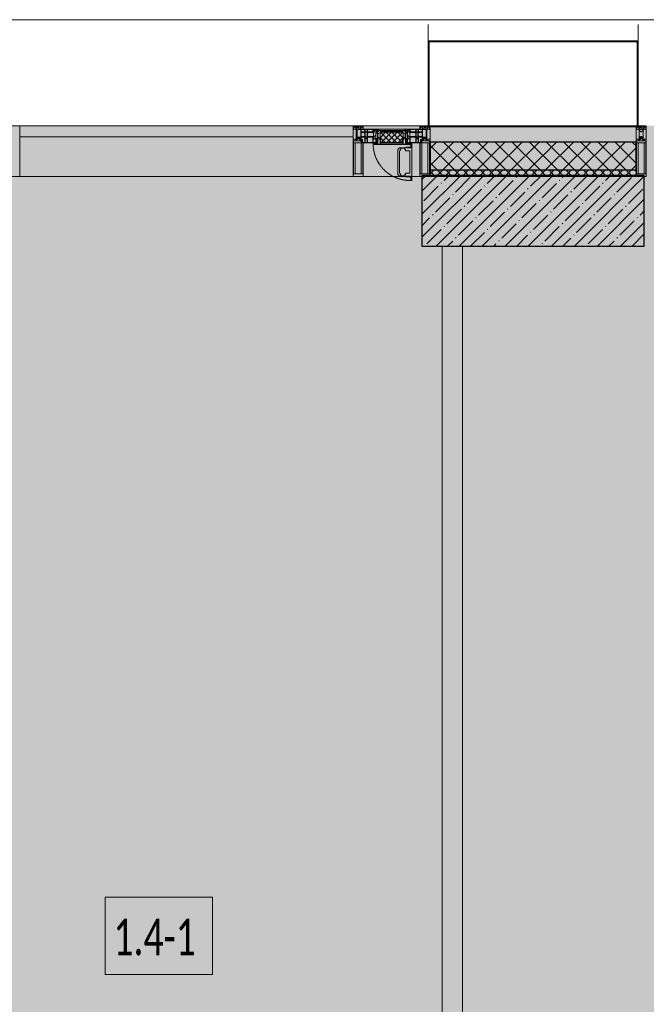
# Model space of a CAD drawing. Header units: millimetres. Extents: x -76220005 to 7466349, y -86687 to 22351.
# Tile 165 of 256: x 39838 to 42938, y -23629 to -18759. Entities that reach past the tile are written whole.
import ezdxf

# ---------------------------------------------------------------- set-up
doc = ezdxf.new("R2010")
doc.units = ezdxf.units.MM
doc.linetypes.add('-D1-02х01', pattern=[3, 2, -1])
for name, color, linetype, lineweight in [('_0', 7, 'Continuous', 13), ('A-010-A_ROOM', 7, 'Continuous', 18), ('A-200-M_WALL', 7, 'Continuous', 5), ('A-200-M_WALL_INT', 7, 'Continuous', 5), ('A-200-M_WALL_PAT', 7, 'Continuous', 5), ('A-214-M_CURT_WALL', 7, 'Continuous', 5), ('A-215-M_CURT_PANEL', 7, 'Continuous', 5), ('A-280-M_COLUMN', 7, 'Continuous', 5), ('A-314-M_WINDOW', 7, 'Continuous', 5), ('S-280-M_COLUMN', 7, 'Continuous', 5), ('Z-060-M_DETAIL', 7, 'Continuous', 5), ('Ограждение', 7, 'Continuous', 5), ('Поручни', 7, 'Continuous', 5)]:
    doc.layers.add(name, color=color, linetype=linetype, lineweight=lineweight)
doc.styles.add('Calibri Light_2', font='Calibri light.ttf', dxfattribs={"width": 0.7, "height": 250})

# ---------------------------------------------------------------- blocks, each defined once
blk = doc.blocks.new('Rectangular Mullion - 50Wx250H-2623690-50_AS_Plan_10')
at = {"layer": 'Z-060-M_DETAIL'}
for p, q in [((-25, 65.2), (-25, 250)), ((-25, 250), (0, 250)), ((25, 250), (0, 250)), ((25, 65.2), (25, 250)), ((-23, 237.3), (0, 237.3)), ((-23, 237.3), (-23, 73.6)), ((-14.9, 84), (-14.9, 237.3)), ((23, 237.3), (0, 237.3)), ((14.9, 84), (14.9, 237.3)), ((23, 237.3), (23, 73.6)), ((-14, 65.2), (-25, 65.2)), ((0, 84), (-23, 84)), ((-0.5, 73.6), (-23, 73.6)), ((-14, 71.3), (-14, 65.2)), ((-10, 71.3), (-14, 71.3)), ((-10, 53), (-10, 71.3)), ((-8.7, 53), (-10, 53)), ((-10, 53), (-10, 17)), ((-8.7, 53), (-7, 54.7)), ((-7, 65.2), (-5.9, 67.3)), ((-7, 65.2), (-7, 54.7)), ((-4.1, 67.3), (-5.9, 67.3)), ((-4.1, 67.3), (-2.9, 65.1)), ((-2.9, 65.1), (-2.9, 54.6)), ((-1.3, 53), (-2.9, 54.6)), ((0, 53), (-1.3, 53)), ((0, 84), (23, 84)), ((0, 53), (1.3, 53)), ((0.5, 73.6), (23, 73.6)), ((1.3, 53), (2.9, 54.6)), ((4.1, 67.3), (2.9, 65.1)), ((2.9, 65.1), (2.9, 54.6)), ((4.1, 67.3), (5.9, 67.3)), ((7, 65.2), (5.9, 67.3)), ((7, 65.2), (7, 54.7)), ((8.7, 53), (7, 54.7)), ((8.7, 53), (10, 53)), ((10, 71.3), (14, 71.3)), ((10, 53), (10, 71.3)), ((10, 53), (10, 17)), ((14, 71.3), (14, 65.2)), ((14, 65.2), (25, 65.2)), ((-23.8, 14.6), (-25, 14.2)), ((-25, 0), (-25, 14.2)), ((-22.3, 17), (-23.8, 17)), ((-23.8, 17), (-23.8, 14.6)), ((-22.5, 10.6), (-23.8, 14.6)), ((-22.5, 10.6), (-23.7, 9.9)), ((-23.7, 1.3), (-23.7, 9.9)), ((-23.7, 1.3), (-11.8, 1.3)), ((-23.2, 10.2), (-22.5, 8)), ((-22.5, 8), (-22.5, 4.5)), ((-21.3, 4.5), (-22.5, 4.5)), ((-22.3, 17), (-22.3, 16)), ((-22.3, 16), (-21.3, 16)), ((-19, 17.6), (-21.3, 16)), ((-21.3, 4.5), (-21.3, 6.5)), ((-21.3, 6.5), (-14.2, 6.5)), ((-18.4, 16.6), (-19, 17.6)), ((-7.4, 16.6), (-18.4, 16.6)), ((-14.2, 6.5), (-14.2, 4.5)), ((-13.2, 4.5), (-14.2, 4.5)), ((-13.2, 4.5), (-12.2, 7.2)), ((-12.7, 7.6), (-11.3, 11.4)), ((-12.7, 7.6), (-11.8, 6.9)), ((-12.2, 9), (-12.2, 14.8)), ((-12.2, 14.8), (0, 14.8)), ((-11.8, 1.3), (-11.8, 6.9)), ((-10.5, 11.2), (-11.3, 11.4)), ((-10.5, 1.5), (-10.5, 11.2)), ((-4.8, 1.5), (-10.5, 1.5)), ((-10, 17), (-7.5, 17)), ((-8.5, 23), (-1.5, 30)), ((-8.5, 18.5), (-8.5, 23)), ((-7.5, 18.5), (-8.5, 18.5)), ((-7.5, 17), (-7.5, 18.5)), ((-7.4, 18), (-7.4, 16.6)), ((-2.6, 18), (-7.4, 18)), ((0, 8), (-4.8, 8)), ((-4.8, 1.5), (-4.8, 8)), ((-2.6, 18), (-2.6, 16.8)), ((-2.6, 16.8), (0, 16.8)), ((-1.5, 30), (0, 30)), ((1.5, 30), (0, 30)), ((2.6, 16.8), (0, 16.8)), ((0, 14.8), (0, 16.8)), ((0, 14.8), (0, 16.8)), ((12.2, 14.8), (0, 14.8)), ((0, 0), (0, 8)), ((0, 8), (4.8, 8)), ((0, 0), (0, 8)), ((8.5, 23), (1.5, 30)), ((2.6, 18), (2.6, 16.8)), ((2.6, 18), (7.4, 18)), ((4.8, 1.5), (4.8, 8)), ((4.8, 1.5), (10.5, 1.5)), ((7.4, 18), (7.4, 16.6)), ((7.4, 16.6), (18.4, 16.6)), ((7.5, 18.5), (8.5, 18.5)), ((7.5, 17), (7.5, 18.5)), ((10, 17), (7.5, 17)), ((8.5, 18.5), (8.5, 23)), ((10.5, 11.2), (11.3, 11.4)), ((10.5, 1.5), (10.5, 11.2)), ((12.7, 7.6), (11.3, 11.4)), ((12.7, 7.6), (11.8, 6.9)), ((11.8, 1.3), (11.8, 6.9)), ((23.7, 1.3), (11.8, 1.3)), ((12.2, 9), (12.2, 14.8)), ((13.2, 4.5), (12.2, 7.2)), ((13.2, 4.5), (14.2, 4.5)), ((21.3, 6.5), (14.2, 6.5)), ((14.2, 6.5), (14.2, 4.5)), ((18.4, 16.6), (19, 17.6)), ((19, 17.6), (21.3, 16)), ((22.3, 16), (21.3, 16)), ((21.3, 4.5), (21.3, 6.5)), ((21.3, 4.5), (22.5, 4.5)), ((22.3, 17), (22.3, 16)), ((22.3, 17), (23.8, 17)), ((22.5, 10.6), (23.8, 14.6)), ((22.5, 10.6), (23.7, 9.9)), ((23.2, 10.2), (22.5, 8)), ((22.5, 8), (22.5, 4.5)), ((23.7, 1.3), (23.7, 9.9)), ((23.8, 17), (23.8, 14.6)), ((23.8, 14.6), (25, 14.2)), ((25, 0), (25, 14.2)), ((-25, 0), (0, 0)), ((25, 0), (0, 0))]:
    blk.add_line(p, q, dxfattribs=at)
for centre, start, end in [((-0.5, 73.1), 360, 90), ((0.5, 73.1), 90, 180)]:
    blk.add_arc(centre, 0.5, start, end, dxfattribs=at)
blk = doc.blocks.new('Rectangular Mullion - R_StandardFrame_50Wx250H-3812575-50_AS_Plan_10')
at = {"layer": 'A-214-M_CURT_WALL', "lineweight": 9}
for p, q in [((-50, -250), (-50, 0)), ((-50, 0), (0, 0)), ((0, 0), (0, -250)), ((0, -250), (-50, -250))]:
    blk.add_line(p, q, dxfattribs=at)
blk = doc.blocks.new('System Panel - A_PAN_Glass-3811965-50_AS_Plan_10')
at = {"layer": 'A-215-M_CURT_PANEL'}
for p, q in [((825, 55), (-825, 55)), ((-825, 55), (-825, 0)), ((825, 0), (825, 55)), ((-825, 0), (825, 0))]:
    blk.add_line(p, q, dxfattribs=at)
blk = doc.blocks.new('Rectangular Mullion - R_StandardFrame_50Wx250H-3725449-50_AS_Plan_10')
at = {"layer": 'A-214-M_CURT_WALL'}
blk.add_line((33540, -505), (31890, -505), dxfattribs=at)
blk = doc.blocks.new('A_PAN_Створка - 383мм-V28-50_AS_Plan_10')
at = {"layer": 'A-215-M_CURT_PANEL'}
h = blk.add_hatch(dxfattribs=at)
h.set_pattern_fill('FP_33', color=256, style=0, pattern_type=2)
h.set_pattern_definition([(45, (-5500, -29695.019), (-14.142136, 14.142136), []), (135, (-5500, -29695.019), (-14.142136, -14.142136), [])])
h.paths.add_polyline_path([(-53.6, -82.7), (54.6, -81.8), (54.6, -63.4), (57.2, -60.8), (57.2, -36.4), (54.9, -34.1), (54.5, -31.8), (-54.5, -31.8), (-54.9, -34.1), (-57.2, -36.4), (-57.2, -60.8), (-54.6, -63.4), (-54.6, -81.8)])
at = {"layer": 'A-314-M_WINDOW'}
for p, q in [((-67.9, -17), (-171, -17)), ((-171, -17), (-171, -57)), ((-171, -18.5), (-153.5, -18.5)), ((-153.5, -18.5), (-152, -20)), ((-152, -20), (-152, -73.5)), ((-150.5, -17), (-150.5, -29.4)), ((-132.4, -18.6), (-150.5, -18.6)), ((-150.5, -29.4), (-132.4, -29.4)), ((-150.5, -33.6), (-150.5, -68)), ((-136.3, -33.6), (-150.5, -33.6)), ((-137.2, -31), (-135.8, -35)), ((-132.5, -31), (-137.2, -31)), ((-132.1, -36.8), (-135.8, -35)), ((-132.5, -31.9), (-133.4, -33.7)), ((-133.4, -33.7), (-130.1, -35.3)), ((-132.5, -31.9), (-132.5, -31)), ((-132.4, -29.4), (-132.4, -18.6)), ((-132.1, -49), (-132.1, -36.8)), ((-131, -18.2), (-131, -29.5)), ((-120.8, -18.2), (-131, -18.2)), ((-131, -29.5), (-120.8, -29.5)), ((-131, -30.9), (-131, -33)), ((-120.8, -30.9), (-131, -30.9)), ((-129.4, -34.6), (-131, -33)), ((-130.1, -35.3), (-129.4, -34.6)), ((-130.1, -35.3), (-130.1, -50.4)), ((-122.4, -34.6), (-120.8, -33)), ((-121.7, -35.3), (-122.4, -34.6)), ((-118.4, -33.7), (-121.7, -35.3)), ((-121.7, -35.3), (-121.7, -50.4)), ((-120.8, -18.2), (-120.8, -29.5)), ((-120.8, -30.9), (-120.8, -33)), ((-119.7, -36.8), (-115.9, -35)), ((-119.7, -49), (-119.7, -36.8)), ((-119.3, -18.6), (-92.5, -18.6)), ((-119.3, -29.4), (-119.3, -18.6)), ((-92.5, -29.4), (-119.3, -29.4)), ((-119.3, -31), (-114.6, -31)), ((-119.3, -31.9), (-119.3, -31)), ((-119.3, -31.9), (-118.4, -33.7)), ((-114.6, -31), (-115.9, -35)), ((-94.1, -33.5), (-115.4, -33.5)), ((-89.9, -35.1), (-94.1, -33.5)), ((-92.5, -18.6), (-92.5, -29.4)), ((-90.8, -18.5), (-90.8, -29.4)), ((-87.3, -18.5), (-90.8, -18.5)), ((-90.8, -29.4), (-85.9, -29.4)), ((-89.9, -32.5), (-89.9, -35.1)), ((-85.9, -32.5), (-89.9, -32.5)), ((-89.9, -35.1), (-89.9, -50.9)), ((-87.3, -20.4), (-87.3, -18.5)), ((-87.3, -20.4), (-87.3, -21.9)), ((-84.8, -20.4), (-87.3, -20.4)), ((-87.3, -21.9), (-85.9, -21.9)), ((-85.9, -18.2), (-85.9, -20.4)), ((-75.9, -18.2), (-85.9, -18.2)), ((-85.9, -21.9), (-85.9, -29.4)), ((-85.9, -29.4), (-85.9, -32.5)), ((-85.9, -53.5), (-78, -45.6)), ((-83.4, -20.4), (-84.8, -20.4)), ((-70, -33.8), (-83.4, -20.4)), ((-78, -84), (-78, -23.5)), ((-78, -23.5), (-67.9, -23.5)), ((-78, -36.8), (-70, -36.8)), ((-78, -45.6), (-78, -36.8)), ((-75.9, -21.5), (-75.9, -18.2)), ((-75.9, -21.5), (-75.9, -23.5)), ((-74.9, -21.5), (-75.9, -21.5)), ((-75.9, -23.5), (-73, -23.5)), ((-74.9, -17.9), (-74.9, -21.5)), ((-68.9, -17.9), (-74.9, -17.9)), ((-67.2, -29.3), (-73, -23.5)), ((-61.4, -23.5), (-70, -32.1)), ((-70, -32.1), (-70, -62.5)), ((-70, -36.8), (-70, -33.8)), ((-68.9, -21.5), (-68.9, -17.9)), ((-67.9, -21.5), (-68.9, -21.5)), ((67.9, -17), (-67.9, -17)), ((-61.4, -23.5), (-67.9, -17)), ((-67.9, -17), (-67.9, -23.5)), ((-67.9, -17), (67.9, -17)), ((-67.9, -21.5), (-67.9, -23.5)), ((-67.9, -23.5), (-64.6, -26.8)), ((-67.9, -23.5), (-64.6, -26.8)), ((-64.6, -26.8), (-67.2, -29.3)), ((-64.6, -26.8), (-61.4, -23.5)), ((61.4, -23.5), (-61.4, -23.5)), ((67.9, -17), (61.4, -23.5)), ((70, -32.1), (61.4, -23.5)), ((61.4, -23.5), (64.6, -26.8)), ((67.9, -23.5), (64.6, -26.8)), ((64.6, -26.8), (67.9, -23.5)), ((64.6, -26.8), (67.2, -29.3)), ((67.2, -29.3), (73, -23.5)), ((67.9, -23.5), (67.9, -17)), ((171, -17), (67.9, -17)), ((67.9, -21.5), (67.9, -23.5)), ((67.9, -21.5), (68.9, -21.5)), ((67.9, -23.5), (78, -23.5)), ((68.9, -17.9), (74.9, -17.9)), ((68.9, -21.5), (68.9, -17.9)), ((70, -33.8), (83.4, -20.4)), ((70, -62.5), (70, -32.1)), ((70, -36.8), (70, -33.8)), ((78, -36.8), (70, -36.8)), ((75.9, -23.5), (73, -23.5)), ((74.9, -17.9), (74.9, -21.5)), ((74.9, -21.5), (75.9, -21.5)), ((75.9, -18.2), (85.9, -18.2)), ((75.9, -21.5), (75.9, -18.2)), ((75.9, -21.5), (75.9, -23.5)), ((78, -23.5), (78, -84)), ((78, -45.6), (78, -36.8)), ((85.9, -53.5), (78, -45.6)), ((83.4, -20.4), (84.8, -20.4)), ((84.8, -20.4), (87.3, -20.4)), ((85.9, -18.2), (85.9, -20.4)), ((85.9, -21.9), (85.9, -29.4)), ((87.3, -21.9), (85.9, -21.9)), ((85.9, -29.4), (85.9, -32.5)), ((90.8, -29.4), (85.9, -29.4)), ((85.9, -32.5), (89.9, -32.5)), ((87.3, -18.5), (90.8, -18.5)), ((87.3, -20.4), (87.3, -18.5)), ((87.3, -20.4), (87.3, -21.9)), ((89.9, -32.5), (89.9, -35.1)), ((89.9, -35.1), (94.1, -33.5)), ((89.9, -35.1), (89.9, -50.9)), ((90.8, -18.5), (90.8, -29.4)), ((92.5, -18.6), (92.5, -29.4)), ((119.3, -18.6), (92.5, -18.6)), ((92.5, -29.4), (119.3, -29.4)), ((94.1, -33.5), (115.4, -33.5)), ((114.6, -31), (115.9, -35)), ((119.3, -31), (114.6, -31)), ((119.7, -36.8), (115.9, -35)), ((119.3, -31.9), (118.4, -33.7)), ((118.4, -33.7), (121.7, -35.3)), ((119.3, -29.4), (119.3, -18.6)), ((119.3, -31.9), (119.3, -31)), ((119.7, -49), (119.7, -36.8)), ((120.8, -18.2), (120.8, -29.5)), ((120.8, -18.2), (131, -18.2)), ((131, -29.5), (120.8, -29.5)), ((120.8, -30.9), (120.8, -33)), ((120.8, -30.9), (131, -30.9)), ((122.4, -34.6), (120.8, -33)), ((121.7, -35.3), (122.4, -34.6)), ((121.7, -35.3), (121.7, -50.4)), ((129.4, -34.6), (131, -33)), ((130.1, -35.3), (129.4, -34.6)), ((133.4, -33.7), (130.1, -35.3)), ((130.1, -35.3), (130.1, -50.4)), ((131, -18.2), (131, -29.5)), ((131, -30.9), (131, -33)), ((132.1, -36.8), (135.8, -35)), ((132.1, -49), (132.1, -36.8)), ((132.4, -18.6), (150.5, -18.6)), ((132.4, -29.4), (132.4, -18.6)), ((150.5, -29.4), (132.4, -29.4)), ((132.5, -31), (137.2, -31)), ((132.5, -31.9), (132.5, -31)), ((132.5, -31.9), (133.4, -33.7)), ((137.2, -31), (135.8, -35)), ((136.3, -33.6), (150.5, -33.6)), ((150.5, -17), (150.5, -29.4)), ((150.5, -33.6), (150.5, -68)), ((153.5, -18.5), (152, -20)), ((152, -20), (152, -73.5)), ((171, -18.5), (153.5, -18.5)), ((171, -57), (171, -17)), ((-171, -55.5), (-152, -55.5)), ((-171, -57), (-156, -57)), ((-153, -60), (-153, -73.5)), ((-153, -73.5), (-150, -73.5)), ((-136.4, -52.4), (-150.5, -52.4)), ((-150.5, -56.6), (-132.4, -56.6)), ((-150.5, -68), (-143.5, -68)), ((-150.5, -69.5), (-150.5, -73.5)), ((-145, -69.5), (-150.5, -69.5)), ((-150, -73.5), (-150, -84)), ((-150, -84), (-78, -84)), ((-148.5, -81), (-148.5, -82.5)), ((-143.5, -81), (-148.5, -81)), ((-148.5, -82.5), (-132.4, -82.5)), ((-145, -69.5), (-145, -79.5)), ((-143.5, -68), (-143.5, -81)), ((-137.2, -54.8), (-135.8, -50.8)), ((-132.5, -54.8), (-137.2, -54.8)), ((-132.1, -49), (-135.8, -50.8)), ((-133.4, -52), (-130.1, -50.4)), ((-132.5, -53.8), (-133.4, -52)), ((-132.5, -53.8), (-132.5, -54.8)), ((-132.4, -56.6), (-132.4, -82.5)), ((-129.4, -51.1), (-131, -52.7)), ((-131, -55.1), (-131, -52.7)), ((-120.8, -55.1), (-131, -55.1)), ((-131, -56.5), (-131, -62.6)), ((-131, -56.5), (-120.8, -56.5)), ((-120.8, -62.6), (-131, -62.6)), ((-131, -64.6), (-120.8, -64.6)), ((-131, -82.5), (-131, -64.6)), ((-131, -82.5), (-120.8, -82.5)), ((-130.1, -50.4), (-129.4, -51.1)), ((-121.7, -50.4), (-122.4, -51.1)), ((-122.4, -51.1), (-120.8, -52.7)), ((-118.4, -52), (-121.7, -50.4)), ((-120.8, -55.1), (-120.8, -52.7)), ((-120.8, -56.5), (-120.8, -62.6)), ((-120.8, -82.5), (-120.8, -64.6)), ((-119.7, -49), (-115.9, -50.8)), ((-119.3, -53.8), (-118.4, -52)), ((-119.3, -53.8), (-119.3, -54.8)), ((-119.3, -54.8), (-114.6, -54.8)), ((-119.3, -56.6), (-119.3, -82.5)), ((-92.5, -56.6), (-119.3, -56.6)), ((-119.3, -82.5), (-92.5, -82.5)), ((-114.6, -54.8), (-115.9, -50.8)), ((-94.1, -52.5), (-115.3, -52.5)), ((-89.9, -50.9), (-94.1, -52.5)), ((-92.5, -56.6), (-92.5, -82.5)), ((-73.9, -87.5), (-91.5, -87.5)), ((-91.5, -87.5), (-91.5, -92)), ((-91.5, -92), (91.5, -92)), ((-90.8, -56.6), (-85.9, -56.6)), ((-90.8, -62.7), (-90.8, -56.6)), ((-80.4, -62.7), (-90.8, -62.7)), ((-90.8, -64.6), (-90.8, -82.5)), ((-80.1, -64.6), (-90.8, -64.6)), ((-90.8, -82.5), (-79.5, -82.5)), ((-89.9, -52.2), (-89.9, -50.9)), ((-89.9, -52.2), (-88.6, -53.5)), ((-85.9, -53.5), (-88.6, -53.5)), ((-85.9, -56.6), (-85.9, -53.5)), ((-78, -84), (-85, -84)), ((-85, -84), (-85, -87.5)), ((-85, -87.5), (-78, -87.5)), ((-80.4, -61.1), (-80.4, -62.7)), ((-78, -61.1), (-80.4, -61.1)), ((-80.1, -66.1), (-80.1, -64.6)), ((-78, -66.1), (-80.1, -66.1)), ((-79.5, -80.6), (-78, -80.6)), ((-79.5, -82.5), (-79.5, -80.6)), ((-78, -66.1), (-78, -61.1)), ((-78, -87.5), (-78, -84)), ((-78, -84), (-73.9, -84)), ((-70, -62.5), (-73.9, -62.5)), ((-73.9, -62.5), (-73.9, -87.5)), ((73.9, -62.5), (70, -62.5)), ((73.9, -87.5), (73.9, -62.5)), ((73.9, -84), (78, -84)), ((91.5, -87.5), (73.9, -87.5)), ((78, -61.1), (80.4, -61.1)), ((78, -66.1), (78, -61.1)), ((78, -66.1), (80.1, -66.1)), ((79.5, -80.6), (78, -80.6)), ((78, -87.5), (78, -84)), ((78, -84), (85, -84)), ((78, -84), (150, -84)), ((85, -87.5), (78, -87.5)), ((79.5, -82.5), (79.5, -80.6)), ((90.8, -82.5), (79.5, -82.5)), ((80.1, -64.6), (90.8, -64.6)), ((80.1, -66.1), (80.1, -64.6)), ((80.4, -61.1), (80.4, -62.7)), ((80.4, -62.7), (90.8, -62.7)), ((85, -84), (85, -87.5)), ((85.9, -53.5), (88.6, -53.5)), ((85.9, -56.6), (85.9, -53.5)), ((90.8, -56.6), (85.9, -56.6)), ((89.9, -52.2), (88.6, -53.5)), ((89.9, -50.9), (94.1, -52.5)), ((89.9, -52.2), (89.9, -50.9)), ((90.8, -62.7), (90.8, -56.6)), ((90.8, -64.6), (90.8, -82.5)), ((91.5, -92), (91.5, -87.5)), ((92.5, -56.6), (119.3, -56.6)), ((92.5, -56.6), (92.5, -82.5)), ((119.3, -82.5), (92.5, -82.5)), ((94.1, -52.5), (115.3, -52.5)), ((114.6, -54.8), (115.9, -50.8)), ((119.3, -54.8), (114.6, -54.8)), ((119.7, -49), (115.9, -50.8)), ((118.4, -52), (121.7, -50.4)), ((119.3, -53.8), (118.4, -52)), ((119.3, -53.8), (119.3, -54.8)), ((119.3, -56.6), (119.3, -82.5)), ((122.4, -51.1), (120.8, -52.7)), ((120.8, -55.1), (120.8, -52.7)), ((120.8, -55.1), (131, -55.1)), ((120.8, -56.5), (120.8, -62.6)), ((131, -56.5), (120.8, -56.5)), ((120.8, -62.6), (131, -62.6)), ((120.8, -82.5), (120.8, -64.6)), ((131, -64.6), (120.8, -64.6)), ((131, -82.5), (120.8, -82.5)), ((121.7, -50.4), (122.4, -51.1)), ((130.1, -50.4), (129.4, -51.1)), ((129.4, -51.1), (131, -52.7)), ((133.4, -52), (130.1, -50.4)), ((131, -55.1), (131, -52.7)), ((131, -56.5), (131, -62.6)), ((131, -82.5), (131, -64.6)), ((132.1, -49), (135.8, -50.8)), ((150.5, -56.6), (132.4, -56.6)), ((132.4, -56.6), (132.4, -82.5)), ((148.5, -82.5), (132.4, -82.5)), ((132.5, -53.8), (133.4, -52)), ((132.5, -53.8), (132.5, -54.8)), ((132.5, -54.8), (137.2, -54.8)), ((137.2, -54.8), (135.8, -50.8)), ((136.4, -52.4), (150.5, -52.4)), ((143.5, -68), (143.5, -81)), ((150.5, -68), (143.5, -68)), ((143.5, -81), (148.5, -81)), ((145, -69.5), (150.5, -69.5)), ((145, -69.5), (145, -79.5)), ((148.5, -81), (148.5, -82.5)), ((150, -84), (150, -73.5)), ((150, -73.5), (153, -73.5)), ((150.5, -69.5), (150.5, -73.5)), ((171, -55.5), (152, -55.5)), ((153, -73.5), (153, -60)), ((156, -57), (171, -57))]:
    blk.add_line(p, q, dxfattribs=at)
for centre, start, end in [((-156, -60), 0, 90), ((156, -60), 90, 180)]:
    blk.add_arc(centre, 3, start, end, dxfattribs=at)
at = {"layer": 'A-314-M_WINDOW', "linetype": '-D1-02х01'}
blk.add_arc((91.4, -87.5), 183, 181.4091, 271.1445, dxfattribs=at)
at = {"layer": 'Z-060-M_DETAIL'}
for p, q in [((-70, -32.1), (-61.4, -23.5)), ((-70, -62.5), (-70, -32.1)), ((-67.8, -38.3), (-65.7, -37.4)), ((-67.8, -55.7), (-67.8, -38.3)), ((-65.7, -37.4), (-60.8, -34.7)), ((61.4, -23.5), (-61.4, -23.5)), ((-60.8, -34.7), (-57.3, -35.9)), ((-55.2, -33.8), (-57.3, -35.9)), ((-54.9, -34.1), (-57.2, -36.4)), ((-57.2, -36.4), (-57.2, -60.8)), ((-55.2, -33.8), (-54.8, -31.5)), ((-54.9, -25.8), (-53.9, -24.8)), ((-54.9, -29.5), (-54.9, -25.8)), ((-53.9, -30.5), (-54.9, -29.5)), ((-54.5, -31.8), (-54.9, -34.1)), ((0, -31.5), (-54.8, -31.5)), ((54.5, -31.8), (-54.5, -31.8)), ((-53.9, -24.8), (53.9, -24.8)), ((53.9, -30.5), (-53.9, -30.5)), ((0, -31.5), (54.8, -31.5)), ((54.9, -25.8), (53.9, -24.8)), ((53.9, -30.5), (54.9, -29.5)), ((54.9, -34.1), (54.5, -31.8)), ((55.2, -33.8), (54.8, -31.5)), ((54.9, -29.5), (54.9, -25.8)), ((57.2, -36.4), (54.9, -34.1)), ((55.2, -33.8), (57.3, -35.9)), ((57.2, -60.8), (57.2, -36.4)), ((60.8, -34.7), (57.3, -35.9)), ((65.7, -37.4), (60.8, -34.7)), ((70, -32.1), (61.4, -23.5)), ((67.8, -38.3), (65.7, -37.4)), ((67.8, -55.7), (67.8, -38.3)), ((70, -62.5), (70, -32.1)), ((-91.5, -87.5), (-73.9, -87.5)), ((-91.5, -92), (-91.5, -87.5)), ((-91.5, -92), (91.5, -92)), ((-83.4, -90.3), (-83.4, -87.5)), ((-83.4, -90.3), (-69.4, -90.3)), ((-73.9, -62.5), (-70, -62.5)), ((-73.9, -87.5), (-73.9, -62.5)), ((-69.4, -66.5), (-73.9, -66.5)), ((-73.9, -81.5), (-69.4, -81.5)), ((-69.4, -85.5), (-73.9, -85.5)), ((-69.4, -81.5), (-69.4, -66.5)), ((-69.4, -90.3), (-69.4, -85.5)), ((-61.7, -62.5), (-67.9, -62.5)), ((-67.9, -62.5), (-67.9, -89.3)), ((-67.9, -89.3), (-66.9, -90.3)), ((-66, -56.5), (-67.8, -55.7)), ((-66.9, -90.3), (-57.4, -90.3)), ((-66, -56.5), (-62, -59.1)), ((-62, -59.1), (-60.7, -61)), ((-61.7, -64.9), (-61.7, -62.5)), ((-60.1, -67.7), (-61.7, -64.9)), ((-60.7, -61), (-57.4, -61)), ((-56.4, -67.7), (-60.1, -67.7)), ((-57.4, -61), (-54.9, -63.5)), ((-57.4, -90.3), (-56.4, -89.4)), ((-57.2, -60.8), (-54.6, -63.4)), ((-56.4, -89.4), (-56.4, -67.7)), ((-54.9, -63.5), (-54.9, -81.9)), ((-54.9, -81.9), (-53.8, -83)), ((-54.9, -85.6), (-53.9, -84.6)), ((-54.9, -89.3), (-54.9, -85.6)), ((-53.9, -90.3), (-54.9, -89.3)), ((-54.6, -63.4), (-54.6, -81.8)), ((-54.6, -81.8), (-53.6, -82.7)), ((-53.9, -84.6), (53.9, -84.6)), ((53.9, -90.3), (-53.9, -90.3)), ((53.8, -83), (-53.8, -83)), ((-53.6, -82.7), (53.6, -82.7)), ((53.6, -82.7), (54.6, -81.8)), ((54.9, -81.9), (53.8, -83)), ((54.9, -85.6), (53.9, -84.6)), ((53.9, -90.3), (54.9, -89.3)), ((54.6, -63.4), (57.2, -60.8)), ((54.6, -81.8), (54.6, -63.4)), ((57.4, -61), (54.9, -63.5)), ((54.9, -63.5), (54.9, -81.9)), ((54.9, -89.3), (54.9, -85.6)), ((56.4, -67.7), (60.1, -67.7)), ((56.4, -89.4), (56.4, -67.7)), ((57.4, -90.3), (56.4, -89.4)), ((60.7, -61), (57.4, -61)), ((66.9, -90.3), (57.4, -90.3)), ((60.1, -67.7), (61.7, -64.9)), ((62, -59.1), (60.7, -61)), ((61.7, -62.5), (67.9, -62.5)), ((61.7, -64.9), (61.7, -62.5)), ((66, -56.5), (62, -59.1)), ((66, -56.5), (67.8, -55.7)), ((67.9, -89.3), (66.9, -90.3)), ((67.9, -62.5), (67.9, -89.3)), ((69.4, -66.5), (73.9, -66.5)), ((69.4, -81.5), (69.4, -66.5)), ((73.9, -81.5), (69.4, -81.5)), ((69.4, -85.5), (73.9, -85.5)), ((69.4, -90.3), (69.4, -85.5)), ((83.4, -90.3), (69.4, -90.3)), ((73.9, -62.5), (70, -62.5)), ((73.9, -87.5), (73.9, -62.5)), ((91.5, -87.5), (73.9, -87.5)), ((83.4, -90.3), (83.4, -87.5)), ((91.5, -92), (91.5, -87.5))]:
    blk.add_line(p, q, dxfattribs=at)
at = {"layer": 'Z-060-M_DETAIL', "color": 9, "true_color": 0xc8c8c8}
for p, q in [((95.1, -87.5), (95.1, -105.1)), ((99.6, -87.5), (95.1, -87.5)), ((97.9, -95.6), (95.1, -95.6)), ((97.9, -95.6), (97.9, -109.6)), ((99.6, -270.5), (99.6, -87.5)), ((39.7, -109), (31.1, -117.6)), ((31.1, -117.6), (31.1, -240.4)), ((41.4, -123.8), (39.1, -124.2)), ((39.1, -179), (39.1, -124.2)), ((70.1, -109), (39.7, -109)), ((41.4, -123.8), (43.5, -121.7)), ((45, -113.3), (42.3, -118.2)), ((42.3, -118.2), (43.5, -121.7)), ((45.9, -111.2), (45, -113.3)), ((63.3, -111.2), (45.9, -111.2)), ((64.1, -113), (63.3, -111.2)), ((64.1, -113), (66.7, -117)), ((66.7, -117), (68.6, -118.3)), ((68.6, -118.3), (68.6, -121.6)), ((68.6, -121.6), (71.1, -124.1)), ((70.1, -105.1), (70.1, -109)), ((95.1, -105.1), (70.1, -105.1)), ((71.1, -124.1), (89.5, -124.1)), ((74.1, -109.6), (74.1, -105.1)), ((89.1, -109.6), (74.1, -109.6)), ((89.1, -105.1), (89.1, -109.6)), ((89.5, -124.1), (90.6, -125.2)), ((90.6, -125.2), (90.6, -232.8)), ((93.1, -109.6), (93.1, -105.1)), ((97.9, -109.6), (93.1, -109.6)), ((39.1, -179), (39.1, -233.8)), ((39.7, -249), (31.1, -240.4)), ((41.4, -234.2), (39.1, -233.8)), ((41.4, -234.2), (43.5, -236.3)), ((42.3, -239.8), (43.5, -236.3)), ((45, -244.7), (42.3, -239.8)), ((64.1, -245), (66.7, -241)), ((66.7, -241), (68.6, -239.7)), ((68.6, -236.4), (71.1, -233.9)), ((68.6, -239.7), (68.6, -236.4)), ((71.1, -233.9), (89.5, -233.9)), ((89.5, -233.9), (90.6, -232.8)), ((70.1, -249), (39.7, -249)), ((45.9, -246.8), (45, -244.7)), ((63.3, -246.8), (45.9, -246.8)), ((64.1, -245), (63.3, -246.8)), ((70.1, -252.9), (70.1, -249)), ((95.1, -252.9), (70.1, -252.9)), ((74.1, -248.4), (74.1, -252.9)), ((89.1, -248.4), (74.1, -248.4)), ((89.1, -252.9), (89.1, -248.4)), ((93.1, -248.4), (93.1, -252.9)), ((97.9, -248.4), (93.1, -248.4)), ((95.1, -270.5), (95.1, -252.9)), ((97.9, -262.4), (95.1, -262.4)), ((99.6, -270.5), (95.1, -270.5)), ((97.9, -262.4), (97.9, -248.4))]:
    blk.add_line(p, q, dxfattribs=at)
blk = doc.blocks.new('Rectangular Mullion - R_StandardFrame_50Wx250H-V7-50_AS_Plan_10')
at = {"layer": 'A-214-M_CURT_WALL'}
for p, q in [((34660, -505), (34700.4, -505)), ((34729.9, -505), (34940, -505)), ((34660, -755), (34940, -755))]:
    blk.add_line(p, q, dxfattribs=at)
blk = doc.blocks.new('Rectangular Mullion - 50Wx250H-V1-50_AS_Plan_10')
at = {"layer": 'Z-060-M_DETAIL'}
for p, q in [((-25, 84), (-25, 250)), ((-25, 250), (0, 250)), ((25, 250), (0, 250)), ((25, 65.2), (25, 250)), ((-23, 237.3), (0, 237.3)), ((-23, 237.3), (-23, 84)), ((-14.9, 84), (-14.9, 237.3)), ((23, 237.3), (0, 237.3)), ((14.9, 84), (14.9, 237.3)), ((23, 237.3), (23, 73.6)), ((0, 84), (-15, 84)), ((-0.5, 73.6), (-15, 73.6)), ((-10, 71.3), (-12, 71.3)), ((-10, 57.4), (-10, 71.3)), ((-7, 65.2), (-5.9, 67.3)), ((-7, 65.2), (-7, 57)), ((-4.1, 67.3), (-5.9, 67.3)), ((-4.1, 67.3), (-2.9, 65.1)), ((-2.9, 65.1), (-2.9, 57)), ((0, 84), (23, 84)), ((0.5, 73.6), (23, 73.6)), ((4.1, 67.3), (2.9, 65.1)), ((2.9, 65.1), (2.9, 57)), ((4.1, 67.3), (5.9, 67.3)), ((7, 65.2), (5.9, 67.3)), ((7, 65.2), (7, 54.7)), ((8.7, 53), (7, 54.7)), ((8.7, 53), (10, 53)), ((10, 71.3), (14, 71.3)), ((10, 53), (10, 71.3)), ((10, 53), (10, 17)), ((14, 71.3), (14, 65.2)), ((14, 65.2), (25, 65.2)), ((-23.8, 14.6), (-25, 14.2)), ((-25, 0), (-25, 14.2)), ((-23.8, 17), (-23.8, 14.6)), ((-22.5, 10.6), (-23.8, 14.6)), ((-22.5, 10.6), (-23.7, 9.9)), ((-23.7, 1.3), (-23.7, 9.9)), ((-23.7, 1.3), (-11.8, 1.3)), ((-23.2, 10.2), (-22.5, 8)), ((-22.5, 8), (-22.5, 4.5)), ((-21.3, 4.5), (-22.5, 4.5)), ((-22.3, 17), (-22.3, 16)), ((-22.3, 16), (-21.3, 16)), ((-19.9, 17), (-21.3, 16)), ((-21.3, 4.5), (-21.3, 6.5)), ((-21.3, 6.5), (-14.2, 6.5)), ((-7.4, 16.6), (-18.4, 16.6)), ((-14.2, 6.5), (-14.2, 4.5)), ((-13.2, 4.5), (-14.2, 4.5)), ((-13.2, 4.5), (-12.2, 7.2)), ((-12.7, 7.6), (-11.3, 11.4)), ((-12.7, 7.6), (-11.8, 6.9)), ((-12.2, 9), (-12.2, 14.8)), ((-12.2, 14.8), (0, 14.8)), ((-11.8, 1.3), (-11.8, 6.9)), ((-10.5, 11.2), (-11.3, 11.4)), ((-10.5, 1.5), (-10.5, 11.2)), ((-4.8, 1.5), (-10.5, 1.5)), ((0, 8), (-4.8, 8)), ((-4.8, 1.5), (-4.8, 8)), ((-2.6, 16.8), (0, 16.8)), ((2.6, 16.8), (0, 16.8)), ((0, 14.8), (0, 16.8)), ((0, 14.8), (0, 16.8)), ((12.2, 14.8), (0, 14.8)), ((0, 0), (0, 8)), ((0, 8), (4.8, 8)), ((0, 0), (0, 8)), ((4.8, 1.5), (4.8, 8)), ((4.8, 1.5), (10.5, 1.5)), ((8.5, 23), (6, 25.5)), ((6, 18), (7.4, 18)), ((7.4, 18), (7.4, 16.6)), ((7.4, 16.6), (18.4, 16.6)), ((7.5, 18.5), (8.5, 18.5)), ((7.5, 17), (7.5, 18.5)), ((10, 17), (7.5, 17)), ((8.5, 18.5), (8.5, 23)), ((10.5, 11.2), (11.3, 11.4)), ((10.5, 1.5), (10.5, 11.2)), ((12.7, 7.6), (11.3, 11.4)), ((12.7, 7.6), (11.8, 6.9)), ((11.8, 1.3), (11.8, 6.9)), ((23.7, 1.3), (11.8, 1.3)), ((12.2, 9), (12.2, 14.8)), ((13.2, 4.5), (12.2, 7.2)), ((13.2, 4.5), (14.2, 4.5)), ((21.3, 6.5), (14.2, 6.5)), ((14.2, 6.5), (14.2, 4.5)), ((18.4, 16.6), (19, 17.6)), ((19, 17.6), (21.3, 16)), ((22.3, 16), (21.3, 16)), ((21.3, 4.5), (21.3, 6.5)), ((21.3, 4.5), (22.5, 4.5)), ((22.3, 17), (22.3, 16)), ((22.3, 17), (23.8, 17)), ((22.5, 10.6), (23.8, 14.6)), ((22.5, 10.6), (23.7, 9.9)), ((23.2, 10.2), (22.5, 8)), ((22.5, 8), (22.5, 4.5)), ((23.7, 1.3), (23.7, 9.9)), ((23.8, 17), (23.8, 14.6)), ((23.8, 14.6), (25, 14.2)), ((25, 0), (25, 14.2)), ((-25, 0), (0, 0)), ((25, 0), (0, 0))]:
    blk.add_line(p, q, dxfattribs=at)
for centre, start, end in [((-0.5, 73.1), 360, 90), ((0.5, 73.1), 90, 180)]:
    blk.add_arc(centre, 0.5, start, end, dxfattribs=at)
blk = doc.blocks.new('Rectangular Mullion - R_StandardFrame_50Wx250H-3548423-50_AS_Plan_10')
at = {"layer": 'A-214-M_CURT_WALL', "lineweight": 9}
for p, q in [((-25, -17), (-25, 0)), ((-25, 0), (25, 0)), ((25, 0), (25, -250)), ((-25, -250), (-25, -84)), ((25, -250), (-25, -250))]:
    blk.add_line(p, q, dxfattribs=at)
blk = doc.blocks.new('Rectangular Mullion - 50Wx250H-V51-50_AS_Plan_10')
at = {"layer": 'Z-060-M_DETAIL'}
for p, q in [((-25, 65.2), (-25, 250)), ((-25, 250), (0, 250)), ((25, 250), (0, 250)), ((25, 84), (25, 250)), ((-23, 237.3), (0, 237.3)), ((-23, 237.3), (-23, 73.6)), ((-14.9, 84), (-14.9, 237.3)), ((23, 237.3), (0, 237.3)), ((14.9, 84), (14.9, 237.3)), ((23, 237.3), (23, 84)), ((-14, 65.2), (-25, 65.2)), ((0, 84), (-23, 84)), ((-0.5, 73.6), (-23, 73.6)), ((-14, 71.3), (-14, 65.2)), ((-10, 71.3), (-14, 71.3)), ((-10, 53), (-10, 71.3)), ((-8.7, 53), (-10, 53)), ((-10, 53), (-10, 17)), ((-8.7, 53), (-7, 54.7)), ((-7, 65.2), (-5.9, 67.3)), ((-7, 65.2), (-7, 54.7)), ((-4.1, 67.3), (-5.9, 67.3)), ((-4.1, 67.3), (-2.9, 65.1)), ((-2.9, 65.1), (-2.9, 57)), ((0, 84), (15, 84)), ((0.5, 73.6), (15, 73.6)), ((4.1, 67.3), (2.9, 65.1)), ((2.9, 65.1), (2.9, 57)), ((4.1, 67.3), (5.9, 67.3)), ((7, 65.2), (5.9, 67.3)), ((7, 65.2), (7, 57)), ((10, 71.3), (12, 71.3)), ((10, 57.4), (10, 71.3)), ((-23.8, 14.6), (-25, 14.2)), ((-25, 0), (-25, 14.2)), ((-22.3, 17), (-23.8, 17)), ((-23.8, 17), (-23.8, 14.6)), ((-22.5, 10.6), (-23.8, 14.6)), ((-22.5, 10.6), (-23.7, 9.9)), ((-23.7, 1.3), (-23.7, 9.9)), ((-23.7, 1.3), (-11.8, 1.3)), ((-23.2, 10.2), (-22.5, 8)), ((-22.5, 8), (-22.5, 4.5)), ((-21.3, 4.5), (-22.5, 4.5)), ((-22.3, 17), (-22.3, 16)), ((-22.3, 16), (-21.3, 16)), ((-19, 17.6), (-21.3, 16)), ((-21.3, 4.5), (-21.3, 6.5)), ((-21.3, 6.5), (-14.2, 6.5)), ((-18.4, 16.6), (-19, 17.6)), ((-7.4, 16.6), (-18.4, 16.6)), ((-14.2, 6.5), (-14.2, 4.5)), ((-13.2, 4.5), (-14.2, 4.5)), ((-13.2, 4.5), (-12.2, 7.2)), ((-12.7, 7.6), (-11.3, 11.4)), ((-12.7, 7.6), (-11.8, 6.9)), ((-12.2, 9), (-12.2, 14.8)), ((-12.2, 14.8), (0, 14.8)), ((-11.8, 1.3), (-11.8, 6.9)), ((-10.5, 11.2), (-11.3, 11.4)), ((-10.5, 1.5), (-10.5, 11.2)), ((-4.8, 1.5), (-10.5, 1.5)), ((-10, 17), (-7.5, 17)), ((-8.5, 23), (-6, 25.5)), ((-8.5, 18.5), (-8.5, 23)), ((-7.5, 18.5), (-8.5, 18.5)), ((-7.5, 17), (-7.5, 18.5)), ((-7.4, 18), (-7.4, 16.6)), ((-6, 18), (-7.4, 18)), ((0, 8), (-4.8, 8)), ((-4.8, 1.5), (-4.8, 8)), ((-2.6, 16.8), (0, 16.8)), ((2.6, 16.8), (0, 16.8)), ((0, 14.8), (0, 16.8)), ((0, 14.8), (0, 16.8)), ((12.2, 14.8), (0, 14.8)), ((0, 0), (0, 8)), ((0, 8), (4.8, 8)), ((0, 0), (0, 8)), ((4.8, 1.5), (4.8, 8)), ((4.8, 1.5), (10.5, 1.5)), ((7.4, 16.6), (18.4, 16.6)), ((10.5, 11.2), (11.3, 11.4)), ((10.5, 1.5), (10.5, 11.2)), ((12.7, 7.6), (11.3, 11.4)), ((12.7, 7.6), (11.8, 6.9)), ((11.8, 1.3), (11.8, 6.9)), ((23.7, 1.3), (11.8, 1.3)), ((12.2, 9), (12.2, 14.8)), ((13.2, 4.5), (12.2, 7.2)), ((13.2, 4.5), (14.2, 4.5)), ((21.3, 6.5), (14.2, 6.5)), ((14.2, 6.5), (14.2, 4.5)), ((19.9, 17), (21.3, 16)), ((22.3, 16), (21.3, 16)), ((21.3, 4.5), (21.3, 6.5)), ((21.3, 4.5), (22.5, 4.5)), ((22.3, 17), (22.3, 16)), ((22.5, 10.6), (23.8, 14.6)), ((22.5, 10.6), (23.7, 9.9)), ((23.2, 10.2), (22.5, 8)), ((22.5, 8), (22.5, 4.5)), ((23.7, 1.3), (23.7, 9.9)), ((23.8, 17), (23.8, 14.6)), ((23.8, 14.6), (25, 14.2)), ((25, 0), (25, 14.2)), ((-25, 0), (0, 0)), ((25, 0), (0, 0))]:
    blk.add_line(p, q, dxfattribs=at)
for centre, start, end in [((-0.5, 73.1), 360, 90), ((0.5, 73.1), 90, 180)]:
    blk.add_arc(centre, 0.5, start, end, dxfattribs=at)
blk = doc.blocks.new('Rectangular Mullion - R_StandardFrame_50Wx250H-3548768-50_AS_Plan_10')
at = {"layer": 'A-214-M_CURT_WALL', "lineweight": 9}
for p, q in [((0, 0), (-50, 0)), ((-50, 0), (-50, -17)), ((0, -250), (0, 0)), ((-50, -84), (-50, -250)), ((-50, -250), (0, -250))]:
    blk.add_line(p, q, dxfattribs=at)
blk = doc.blocks.new('Ограждение - Ограждение-5498546-50_AS_Plan_10')
at = {"layer": 'Поручни'}
blk.add_line((1285, 30145), (-48326.5, 30145), dxfattribs=at)
blk = doc.blocks.new('Ограждение - Ограждение-6093069-50_AS_Plan_10')
at = {"layer": 'Поручни'}
blk.add_line((1285, 30145), (-48326.5, 30145), dxfattribs=at)
blk = doc.blocks.new('Ограждение - Ограждение-6098503-50_AS_Plan_10')
at = {"layer": 'Поручни'}
blk.add_line((1285, 30145), (-48326.5, 30145), dxfattribs=at)
blk = doc.blocks.new('RST_AR_KMN_R22_B1_FCD_rvt-1-50_AS_Plan_10')
at = {"layer": 'A-200-M_WALL_PAT'}
h = blk.add_hatch(dxfattribs=at)
h.set_pattern_fill('FP_5', color=256, style=0, pattern_type=2)
h.set_pattern_definition([(45, (0, 0), (-42.42641, 42.42641), []), (135, (0, 0), (-42.42641, -42.42641), [])])
h.paths.add_polyline_path([(6710, 29475), (6710, 29615), (5690, 29615), (5690, 29475), (5764.7, 29475)])
h = blk.add_hatch(dxfattribs=at)
h.set_pattern_fill('FP_4', color=256, style=0, pattern_type=2)
h.set_pattern_definition([(45, (0, 0), (-21.213203, 21.213203), []), (135, (0, 0), (-21.213203, -21.213203), [])])
h.paths.add_polyline_path([(5690, 29445), (6710, 29445), (6710, 29475), (5690, 29475)])
at = {"layer": 'A-200-M_WALL'}
for p, q in [((6710, 29695), (5690, 29695)), ((5690, 29695), (5690, 29690)), ((5690, 29690), (5690, 29615)), ((6710, 29690), (5690, 29690)), ((6710, 29690), (6710, 29695)), ((6710, 29615), (6710, 29690)), ((5690, 29475), (5690, 29445)), ((6710, 29445), (6710, 29475)), ((5690, 29445), (6710, 29445))]:
    blk.add_line(p, q, dxfattribs=at)
at = {"layer": 'A-200-M_WALL', "lineweight": 25}
for p, q in [((5690, 29615), (5690, 29475)), ((6710, 29615), (5690, 29615)), ((6710, 29475), (6710, 29615)), ((6710, 29475), (5690, 29475))]:
    blk.add_line(p, q, dxfattribs=at)
at = {"layer": 'A-280-M_COLUMN'}
for p, q in [((5680, 30114.9), (5680, 30195.6)), ((6720, 30195.6), (6720, 30114.9))]:
    blk.add_line(p, q, dxfattribs=at)
at = {"layer": 'A-280-M_COLUMN', "lineweight": 18}
for p, q in [((6720, 30114.9), (5680, 30114.9)), ((5680, 30114.9), (5680, 30109.9)), ((5685, 30109.9), (5680, 30109.9)), ((5680, 30109.9), (5680, 29695)), ((5680, 30109.9), (6720, 30109.9)), ((5685, 29695), (5685, 30109.9)), ((6720, 30109.9), (6715, 30109.9)), ((6715, 30109.9), (6715, 29695)), ((6720, 30109.9), (6720, 30114.9)), ((6720, 29695), (6720, 30109.9)), ((5680, 29695), (5685, 29695)), ((6715, 29695), (6720, 29695))]:
    blk.add_line(p, q, dxfattribs=at)
at = {"layer": 'A-214-M_CURT_WALL', "lineweight": 5, "extrusion": (0, 0, -1)}
for name, p in [('Rectangular Mullion - R_StandardFrame_50Wx250H-3812575-50_AS_Plan_10', (-3610, 29695)), ('Rectangular Mullion - R_StandardFrame_50Wx250H-3548423-50_AS_Plan_10', (-5335, 29695)), ('Rectangular Mullion - R_StandardFrame_50Wx250H-3812575-50_AS_Plan_10', (-6710, 29695))]:
    blk.add_blockref(name, p, dxfattribs=at)
at = {"layer": 'A-214-M_CURT_WALL', "lineweight": 5, "rotation": 180}
for name, p in [('Rectangular Mullion - 50Wx250H-V1-50_AS_Plan_10', (5335, 29695)), ('Rectangular Mullion - R_StandardFrame_50Wx250H-V7-50_AS_Plan_10', (40300, 28940)), ('Rectangular Mullion - 50Wx250H-V51-50_AS_Plan_10', (5665, 29695)), ('Rectangular Mullion - 50Wx250H-2623690-50_AS_Plan_10', (6735, 29695)), ('Rectangular Mullion - R_StandardFrame_50Wx250H-3725449-50_AS_Plan_10', (37200, 28940))]:
    blk.add_blockref(name, p, dxfattribs=at)
at = {"layer": 'A-214-M_CURT_WALL', "lineweight": 5}
blk.add_blockref('Rectangular Mullion - R_StandardFrame_50Wx250H-3548768-50_AS_Plan_10', (5690, 29695), dxfattribs=at)
at = {"layer": 'A-215-M_CURT_PANEL', "lineweight": 5, "rotation": 180}
blk.add_blockref('System Panel - A_PAN_Glass-3811965-50_AS_Plan_10', (4485, 29695), dxfattribs=at)
at = {"layer": 'A-215-M_CURT_PANEL', "lineweight": 5}
blk.add_blockref('A_PAN_Створка - 383мм-V28-50_AS_Plan_10', (5500, 29695), dxfattribs=at)
at = {"layer": 'Ограждение', "lineweight": 5}
for name in ['Ограждение - Ограждение-5498546-50_AS_Plan_10', 'Ограждение - Ограждение-6093069-50_AS_Plan_10', 'Ограждение - Ограждение-6098503-50_AS_Plan_10']:
    blk.add_blockref(name, (36940, 75), dxfattribs=at)

msp = doc.modelspace()

# ---------------------------------------------------------------- hatches: boundary and pattern name
at = {"layer": '_0', "transparency": 33554534}
h = msp.add_hatch(color=252, dxfattribs=at)
h.dxf.hatch_style = 1
h.paths.add_polyline_path([(17837.9, -49734.4), (25204.6, -19284.4), (73878, -19284.4), (73878, -49734.4)])
h.paths.add_polyline_path([(28728, -40979.4), (28728, -37429.4), (30528, -37429.4), (30528, -30029.4), (28477.6, -30029.4), (28478, -28029.4), (29978, -28029.4), (29978, -27479.4), (32178, -27479.4), (32178, -28029.4), (44478, -28029.4), (44478, -27929.4), (45278, -27929.4), (45278, -27379.4), (47528, -27379.4), (47528, -27929.4), (53578, -27929.4), (53578, -27379.4), (55478, -27379.4), (55478, -27929.4), (64478, -27929.4), (64478, -26229.4), (67788, -26229.4), (67788, -28219.4), (66578, -28219.4), (66578, -30029.4), (62978, -30029.4), (62078, -30029.4), (58678, -30029.4), (58678, -38979.4), (61728, -38979.4), (62978, -38979.4), (66878, -38979.4), (66878, -41429.4), (64488, -41429.4), (64488, -41079.4), (59948, -41079.4), (59948, -41629.4), (57898, -41629.4), (57898, -41079.4), (47038, -41079.4), (47038, -41629.4), (44088, -41629.4), (44088, -40979.4)], flags=16)
at = {"layer": 'S-280-M_COLUMN'}
h = msp.add_hatch(dxfattribs=at)
h.set_pattern_fill('FP_1', color=256, style=0, pattern_type=2)
h.set_pattern_definition([(45, (36177.975, -48979.44), (-57.02463, 57.02463), []), (45, (36235, -48979.44), (-57.02463, 57.02463), [100.806, -20.161, 3.353, -16.808])])
h.paths.add_polyline_path([(42928, -19879.4), (42928, -19529.4), (41828, -19529.4), (41828, -19879.4), (41942.6, -19879.4)])

# ---------------------------------------------------------------- linework, layer by layer
at = {"layer": 'A-010-A_ROOM', "lineweight": 5, "flags": 128}
msp.add_lwpolyline([(40261.6, -23100.3), (40792.6, -23100.3), (40792.6, -23481.3), (40261.6, -23481.3)], close=True, dxfattribs=at)
at = {"layer": 'A-200-M_WALL_INT'}
for p, q in [((41928, -24579.4), (41928, -19879.4)), ((42028, -19879.4), (42028, -24679.4))]:
    msp.add_line(p, q, dxfattribs=at)
at = {"layer": 'S-280-M_COLUMN', "lineweight": 25}
for p, q in [((42928, -19529.4), (41828, -19529.4)), ((41828, -19529.4), (41828, -19879.4)), ((42928, -19879.4), (42928, -19529.4)), ((41828, -19879.4), (42928, -19879.4))]:
    msp.add_line(p, q, dxfattribs=at)

# ---------------------------------------------------------------- block references
at = {"lineweight": 5}
msp.add_blockref('RST_AR_KMN_R22_B1_FCD_rvt-1-50_AS_Plan_10', (36178, -48979.4), dxfattribs=at)

# ---------------------------------------------------------------- texts
at = {"layer": 'A-010-A_ROOM', "lineweight": 5, "insert": (40301.4, -23206.5), "char_height": 180, "width": 577.215, "attachment_point": 1, "style": 'Calibri Light_2'}
msp.add_mtext('1.4-1 ', dxfattribs=at)

doc.saveas('drawing.dxf')
